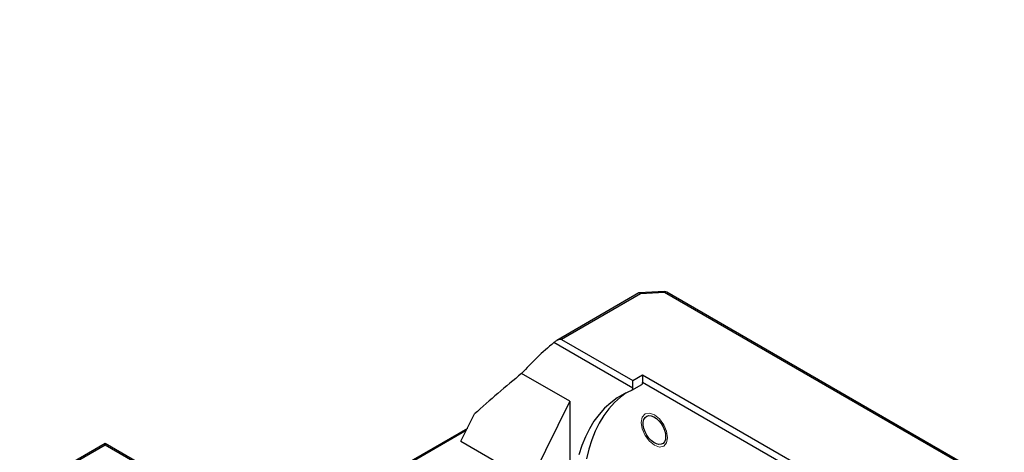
# Model space of a CAD drawing. Header units: millimetres. Extents: x 25 to 275, y 9 to 192.
# Tile 5 of 5: x 178 to 248, y 161 to 192. Entities that reach past the tile are written whole.
import ezdxf

# ---------------------------------------------------------------- set-up
doc = ezdxf.new("R2010")
doc.units = ezdxf.units.MM
doc.layers.add('FORMAT', color=7, linetype='Continuous')
doc.styles.add('SLDTEXTSTYLE0', font='TXT', dxfattribs={"width": 0.75})

msp = doc.modelspace()

# ---------------------------------------------------------------- linework, layer by layer
at = {"color": 7, "linetype": 'Continuous', "lineweight": 25}
for p, q in [((222.20121967, 172.78607964), (216.3168897, 169.38912825)), ((222.30752876, 172.73474108), (216.65019595, 169.46883237)), ((224.01780348, 172.88603155), (222.22049236, 172.79178827)), ((224.03525807, 172.82533579), (222.30752876, 172.73474108)), ((248.16976898, 158.89277921), (224.03525807, 172.82533579)), ((248.33642211, 158.90928189), (224.2019112, 172.84183848)), ((221.75688355, 165.97648806), (216.10950658, 169.23664939)), ((216.65019595, 169.46883237), (221.75688355, 166.52080437)), ((217.2463327, 165.04203012), (213.80527212, 167.02851211)), ((221.75688355, 166.52080437), (222.46399033, 166.92900842)), ((221.75688355, 165.97648806), (221.75688355, 166.52080437)), ((222.46399033, 166.92900842), (237.95592371, 157.98570565)), ((222.46399033, 166.92900842), (222.46399033, 166.38469212)), ((221.68783441, 165.82387313), (222.39494119, 166.23207718)), ((217.2463327, 165.04203012), (214.41790557, 159.32650984)), ((217.2463327, 165.04203012), (217.2463327, 145.17287037)), ((209.4681581, 162.18393823), (210.43276132, 164.13315205)), ((209.92330362, 163.1036697), (196.03519808, 155.08623703)), ((184.01231398, 162.02690028), (180.07442469, 159.75360518)), ((217.8153412, 142.51282803), (184.01231398, 162.02690028)), ((184.01231398, 162.02690028), (184.01231398, 161.91419079)), ((209.4681581, 162.18393823), (214.41790557, 159.32650984)), ((184.01231398, 161.91419079), (180.24107782, 159.7371025)), ((217.48203496, 142.59253215), (184.01231398, 161.91419079))]:
    msp.add_line(p, q, dxfattribs=at)
at = {"color": 8, "linetype": 'Continuous', "lineweight": 25}
for p, q in [((237.38686103, 157.76990223), (222.46399033, 166.38469212)), ((209.84522043, 162.94588375), (196.13281793, 155.02988228))]:
    msp.add_line(p, q, dxfattribs=at)
at = {"color": 8, "linetype": 'Continuous', "lineweight": 25, "flags": 128}
msp.add_lwpolyline([(224.01780348, 172.88603155), (224.01850601, 172.8859348), (224.02371905, 172.87795488), (224.02937553, 172.8574931), (224.03525807, 172.82533579)], dxfattribs=at)
at = {"color": 7, "linetype": 'Continuous', "lineweight": 25, "flags": 128}
for points in [[(221.67306299, 165.81673879), (221.14564905, 165.57589403), (220.64754076, 165.28254693), (220.18053549, 164.93775601), (219.74631837, 164.54276542), (219.34645625, 164.09900043), (218.98239198, 163.60806233), (218.65543926, 163.07172263), (218.36677786, 162.49191665), (218.11744938, 161.87073657), (217.90835352, 161.21042385)], [(221.29554681, 165.6511294), (220.88764227, 165.34596007), (220.45342515, 164.95096947), (220.05356303, 164.50720449), (219.68949876, 164.01626639), (219.36254604, 163.47992669), (219.07388464, 162.90012071), (218.82455617, 162.27894062), (218.6154603, 161.6186279), (218.44735154, 160.92156522)], [(224.10897578, 162.51845228), (224.08737427, 162.31750766), (224.02373429, 162.15233658), (223.92148668, 162.03184347), (223.78614363, 161.96252414), (223.62500154, 161.94811561), (223.4467476, 161.98939465), (223.26099154, 162.08413589), (223.07774751, 162.22723181), (222.90689425, 162.41096808), (222.75764249, 162.62543941), (222.63803845, 162.85908361), (222.55453, 163.09930487), (222.5116191, 163.33315277), (222.5116191, 163.54802054), (222.55453, 163.73232459), (222.63803845, 163.87612903), (222.75764249, 163.97168134), (222.90689425, 164.01383027), (223.07774751, 164.00030356), (223.26099154, 163.93183042), (223.4467476, 163.81210228), (223.62500154, 163.64757371), (223.78614363, 163.44711447), (223.92148668, 163.22153139), (224.02373429, 162.9829857), (224.08737427, 162.74433747), (224.10897578, 162.51845228)]]:
    msp.add_lwpolyline(points, dxfattribs=at)
at = {"color": 7, "linetype": 'Continuous', "lineweight": 18, "flags": 128}
msp.add_lwpolyline([(222.36477905, 163.52535562), (222.43654612, 163.90056089), (222.64092143, 164.13578408), (222.94679069, 164.19521457), (223.30758809, 164.06980462), (223.66838549, 163.77864676), (223.97425476, 163.36606713), (224.17863007, 162.89487723), (224.25039713, 162.43681147), (224.17863007, 162.06160619), (223.97425476, 161.82638301), (223.66838549, 161.76695251), (223.30758809, 161.89236246), (222.94679069, 162.18352032), (222.64092143, 162.59609996), (222.43654612, 163.06728985), (222.36477905, 163.52535562)], dxfattribs=at)
at = {"color": 7, "linetype": 'Continuous', "lineweight": 25}
for centre, radius, start, end in [((224.03525807, 172.55315552), 0.33333333, 60.0026882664, 93.0015958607), ((231.22646281, 151.15548422), 23.56800584, 129.8976790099, 137.6623044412), ((222.30021144, 166.36686451), 0.16474632, 305.0998961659, 6.2122842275), ((221.59894471, 165.95749369), 0.15907691, 297.7702534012, 6.8576884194)]:
    msp.add_arc(centre, radius, start, end, dxfattribs=at)
at = {"color": 8, "linetype": 'Continuous', "lineweight": 25}
msp.add_arc((224.13289809, 172.68904202), 0.16765908, 65.6928809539, 125.6175774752, dxfattribs=at)
at = {"color": 7, "linetype": 'Continuous', "lineweight": 25}
for centre, major_axis, ratio, start_param, end_param in [((222.30752876, 172.46256081), (-0.09701471, 0.32752765), 0.3507177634, 5.5818563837, 6.367173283), ((216.65019595, 169.1966521), (0.47140452, 0), 0.5773815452, 1.5707963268, 2.4520194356), ((231.18069701, 101.34385243), (34.37494241, 77.90077523), 0.6370499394, 0.8977388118, 0.9566268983)]:
    msp.add_ellipse(centre, major_axis=major_axis, ratio=ratio, start_param=start_param, end_param=end_param, dxfattribs=at)
msp.add_open_spline([(216.10950658, 169.23664939), (216.13117091, 169.25473637), (216.15677666, 169.27492804), (216.21621993, 169.3197266), (216.24969714, 169.34404739), (216.28649906, 169.36981536)], degree=3, knots=[0, 0, 0, 0, 0.5, 0.5, 1, 1, 1, 1], dxfattribs=at)

# ---------------------------------------------------------------- texts
at = {"layer": 'FORMAT', "color": 7, "insert": (121.6641326, 192.15473922), "char_height": 9.525, "attachment_point": 1, "style": 'SLDTEXTSTYLE0'}
msp.add_mtext('MBB25L-S', dxfattribs=at)

doc.saveas('drawing.dxf')
